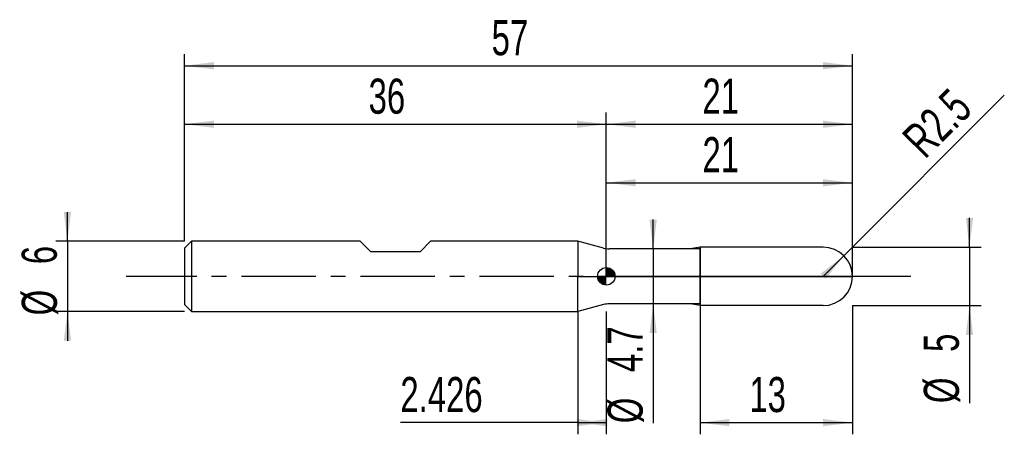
# Model space of a CAD drawing. Extents: x -14.1 to 70, y -13.5 to 21.9.
import ezdxf
from ezdxf.enums import TextEntityAlignment as Align

# ---------------------------------------------------------------- set-up
doc = ezdxf.new("R2010")
doc.units = 0
doc.linetypes.add('CENTER', pattern=[10.16, 6.35, -1.27, 1.27, -1.27])
doc.layers.get('0').update_dxf_attribs({"linetype": 'CONTINUOUS'})
for name, color, linetype in [('1', 4, 'CONTINUOUS'), ('2', 7, 'CONTINUOUS'), ('4', 2, 'CENTER'), ('CUT', 1, 'CONTINUOUS'), ('NOCUT', 7, 'CONTINUOUS'), ('SK1', 4, 'CONTINUOUS'), ('SK2', 7, 'CONTINUOUS'), ('SK4', 2, 'CENTER')]:
    doc.layers.add(name, color=color, linetype=linetype)
doc.dimstyles.new('SLDDIMSTYLE0', dxfattribs={"dimtxt": 3, "dimasz": 2.5, "dimexe": 0, "dimexo": 0.0625, "dimgap": 0.75, "dimtad": 1, "dimrnd": 1e-09, "dimzin": 12, "dimsah": 1, "dimcen": 0.09, "dimazin": 3, "dimtfac": 1, "dimtofl": 0, "dimtmove": 0, "dimatfit": 3})
doc.dimstyles.new('SLDDIMSTYLE1', dxfattribs={"dimtxt": 3, "dimasz": 2.5, "dimexe": 0, "dimexo": 0.0625, "dimgap": 0.75, "dimtad": 1, "dimrnd": 1e-09, "dimzin": 12, "dimsah": 1, "dimcen": 0.09, "dimazin": 3, "dimtfac": 1, "dimtmove": 0, "dimatfit": 3})
doc.dimstyles.new('SLDDIMSTYLE2', dxfattribs={"dimtxt": 3, "dimasz": 2.5, "dimexe": 0, "dimexo": 0.0625, "dimgap": 0.75, "dimtad": 1, "dimrnd": 1e-09, "dimzin": 12, "dimsah": 1, "dimcen": 0, "dimazin": 3, "dimtfac": 1, "dimtofl": 0, "dimtmove": 0, "dimatfit": 3})

# ---------------------------------------------------------------- blocks, each defined once
blk = doc.blocks.new('_D')
at = {"layer": '2'}
for p, q in [((44, -2.5), (44, -13.5)), ((57, -2.5), (57, -13.5)), ((44, -12.5), (57, -12.5))]:
    blk.add_line(p, q, dxfattribs=at)
for points in [[(44, -12.5), (46.5, -12.81), (46.5, -12.19)], [(57, -12.5), (54.5, -12.19), (54.5, -12.81)]]:
    blk.add_solid(points, dxfattribs=at)
at = {"layer": '2', "width": 0.7}
blk.add_text('13', height=3, dxfattribs=at).set_placement((48.208, -12.5), align=Align.BOTTOM_LEFT)
blk = doc.blocks.new('_D_1')
at = {"layer": '2'}
for p, q in [((67, 2.5), (67, 5)), ((57, 2.5), (68, 2.5)), ((67, 2.5), (67, -2.5)), ((57, -2.5), (68, -2.5)), ((67, -2.5), (67, -10.833))]:
    blk.add_line(p, q, dxfattribs=at)
for points in [[(67, 2.5), (67.31, 5), (66.69, 5)], [(67, -2.5), (66.69, -5), (67.31, -5)]]:
    blk.add_solid(points, dxfattribs=at)
at = {"layer": '2', "width": 0.7}
for s, p in [('5', (66.992, -6.459)), ('%%c', (67, -10.833))]:
    blk.add_text(s, height=3, rotation=90, dxfattribs=at).set_placement(p, align=Align.BOTTOM_LEFT)
blk = doc.blocks.new('_D_2')
at = {"layer": '2'}
for p, q in [((33.574, -3), (33.574, -13.5)), ((36, -3), (36, -13.5)), ((33.574, -12.5), (18.418, -12.5)), ((33.574, -12.5), (36, -12.5))]:
    blk.add_line(p, q, dxfattribs=at)
for points in [[(36, -12.5), (33.5, -12.19), (33.5, -12.81)], [(33.574, -12.5), (36.074, -12.81), (36.074, -12.19)]]:
    blk.add_solid(points, dxfattribs=at)
at = {"layer": '2', "width": 0.7}
blk.add_text('2.426', height=3, dxfattribs=at).set_placement((18.418, -12.5), align=Align.BOTTOM_LEFT)
blk = doc.blocks.new('_D_3')
at = {"layer": '2'}
for p, q in [((36, 2.35), (36, 9)), ((57, 2.35), (57, 9)), ((36, 8), (57, 8))]:
    blk.add_line(p, q, dxfattribs=at)
for points in [[(36, 8), (38.5, 7.69), (38.5, 8.31)], [(57, 8), (54.5, 8.31), (54.5, 7.69)]]:
    blk.add_solid(points, dxfattribs=at)
at = {"layer": '2', "width": 0.7}
blk.add_text('21', height=3, dxfattribs=at).set_placement((44.208, 8), align=Align.BOTTOM_LEFT)
blk = doc.blocks.new('_D_4')
at = {"layer": '2'}
for p, q in [((40, 2.35), (40, 4.85)), ((44, 2.35), (39, 2.35)), ((40, 2.35), (40, -2.35)), ((44, -2.35), (39, -2.35)), ((40, -2.35), (40, -12.552))]:
    blk.add_line(p, q, dxfattribs=at)
for points in [[(40, 2.35), (40.31, 4.85), (39.69, 4.85)], [(40, -2.35), (39.69, -4.85), (40.31, -4.85)]]:
    blk.add_solid(points, dxfattribs=at)
at = {"layer": '2', "width": 0.7}
for s, p in [('4.7', (39.992, -8.178)), ('%%c', (40, -12.552))]:
    blk.add_text(s, height=3, rotation=90, dxfattribs=at).set_placement(p, align=Align.BOTTOM_LEFT)
blk = doc.blocks.new('_D_5')
at = {"layer": '2'}
for q in [(69.973, 15.473), (54.5, 0)]:
    blk.add_line((56.268, 1.768), q, dxfattribs=at)
blk.add_solid([(56.268, 1.768), (54.281, 0.219), (54.719, -0.219)], dxfattribs=at)
at = {"layer": '2', "width": 0.7}
blk.add_text('R2.5', height=3, rotation=45, dxfattribs=at).set_placement((63.832, 9.304), align=Align.BOTTOM_LEFT)
blk = doc.blocks.new('_D_6')
at = {"layer": 'SK2'}
for p, q in [((0, 3), (0, 19)), ((57, 3), (57, 19)), ((0, 18), (57, 18))]:
    blk.add_line(p, q, dxfattribs=at)
for points in [[(0, 18), (2.5, 17.69), (2.5, 18.31)], [(57, 18), (54.5, 18.31), (54.5, 17.69)]]:
    blk.add_solid(points, dxfattribs=at)
at = {"layer": 'SK2', "width": 0.7}
blk.add_text('57', height=3, dxfattribs=at).set_placement((26.208, 18), align=Align.BOTTOM_LEFT)
blk = doc.blocks.new('_D_7')
at = {"layer": 'SK2'}
for p, q in [((0, 3), (0, 14)), ((36, 3), (36, 14)), ((0, 13), (36, 13))]:
    blk.add_line(p, q, dxfattribs=at)
for points in [[(0, 13), (2.5, 12.69), (2.5, 13.31)], [(36, 13), (33.5, 13.31), (33.5, 12.69)]]:
    blk.add_solid(points, dxfattribs=at)
at = {"layer": 'SK2', "width": 0.7}
blk.add_text('36', height=3, dxfattribs=at).set_placement((15.708, 13), align=Align.BOTTOM_LEFT)
blk = doc.blocks.new('_D_8')
at = {"layer": 'SK2'}
for p, q in [((36, 0), (36, 14)), ((57, 0), (57, 14)), ((36, 13), (57, 13))]:
    blk.add_line(p, q, dxfattribs=at)
for points in [[(36, 13), (38.5, 12.69), (38.5, 13.31)], [(57, 13), (54.5, 13.31), (54.5, 12.69)]]:
    blk.add_solid(points, dxfattribs=at)
at = {"layer": 'SK2', "width": 0.7}
blk.add_text('21', height=3, dxfattribs=at).set_placement((44.208, 13), align=Align.BOTTOM_LEFT)
blk = doc.blocks.new('_D_9')
at = {"layer": 'SK2'}
for p, q in [((-10, 3), (-10, 5.5)), ((0, 3), (-11, 3)), ((-10, 3), (-10, -3)), ((0, -3), (-11, -3)), ((-10, -3), (-10, -5.5))]:
    blk.add_line(p, q, dxfattribs=at)
for points in [[(-10, 3), (-9.69, 5.5), (-10.31, 5.5)], [(-10, -3), (-10.31, -5.5), (-9.69, -5.5)]]:
    blk.add_solid(points, dxfattribs=at)
at = {"layer": 'SK2', "width": 0.7}
for s, p in [('6', (-10.008, 1.041)), ('%%c', (-10, -3.333))]:
    blk.add_text(s, height=3, rotation=90, dxfattribs=at).set_placement(p, align=Align.BOTTOM_LEFT)
blk = doc.blocks.new('*U12')
at = {"color": 0, "linetype": 'CONTINUOUS'}
for points in [[(0, 0), (0, 0.75), (0.146, 0)], [(0.146, 0), (0, 0.75), (0.146, 0.736)], [(0.146, 0), (0.146, 0.736), (0.287, 0)], [(0.287, 0), (0.146, 0.736), (0.287, 0.693)], [(0.287, 0), (0.287, 0.693), (0.417, 0)], [(0.417, 0), (0.287, 0.693), (0.417, 0.624)], [(0.417, 0), (0.417, 0.624), (0.53, 0)], [(0.53, 0), (0.417, 0.624), (0.53, 0.53)], [(0.53, 0), (0.53, 0.53), (0.624, 0)], [(0.624, 0), (0.53, 0.53), (0.624, 0.417)], [(0.624, 0), (0.624, 0.417), (0.693, 0)], [(0.693, 0), (0.624, 0.417), (0.693, 0.287)], [(0.693, 0), (0.693, 0.287), (0.736, 0)], [(0.736, 0), (0.693, 0.287), (0.736, 0.146)], [(0.736, 0), (0.736, 0.146), (0.75, 0)]]:
    blk.add_solid(points, dxfattribs=at)
blk = doc.blocks.new('*U13')
at = {"color": 0, "linetype": 'CONTINUOUS'}
for points in [[(-0.739, -0.13), (-0.75, 0), (-0.739, 0)], [(-0.739, -0.13), (-0.739, 0), (-0.705, -0.257)], [(-0.705, -0.257), (-0.739, 0), (-0.705, 0)], [(-0.705, -0.257), (-0.705, 0), (-0.65, -0.375)], [(-0.65, -0.375), (-0.705, 0), (-0.65, 0)], [(-0.65, -0.375), (-0.65, 0), (-0.575, -0.482)], [(-0.575, -0.482), (-0.65, 0), (-0.575, 0)], [(-0.575, -0.482), (-0.575, 0), (-0.482, -0.575)], [(-0.482, -0.575), (-0.575, 0), (-0.482, 0)], [(-0.482, -0.575), (-0.482, 0), (-0.375, -0.65)], [(-0.375, -0.65), (-0.482, 0), (-0.375, 0)], [(-0.375, -0.65), (-0.375, 0), (-0.257, -0.705)], [(-0.257, -0.705), (-0.375, 0), (-0.257, 0)], [(-0.257, -0.705), (-0.257, 0), (-0.13, -0.739)], [(-0.13, -0.739), (-0.257, 0), (-0.13, 0)], [(-0.13, -0.739), (-0.13, 0), (0, -0.75)], [(0, -0.75), (-0.13, 0), (0, 0)]]:
    blk.add_solid(points, dxfattribs=at)
blk = doc.blocks.new('SW_DOWELSYMBOL_0')
at = {"layer": 'SK1', "color": 0}
blk.add_circle((0, 0), 0.75, dxfattribs=at)
at = {"color": 0, "linetype": 'CONTINUOUS'}
for name in ['*U13', '*U12']:
    blk.add_blockref(name, (0, 0), dxfattribs=at)

msp = doc.modelspace()

# ---------------------------------------------------------------- linework, layer by layer
at = {"layer": '1'}
for p, q in [((35.746, 2.418), (33.574, 3)), ((33.574, 3), (33.574, 0)), ((43.149, 2.35), (36.263, 2.35)), ((44, 2.5), (43.149, 2.35)), ((54.5, 2.5), (44, 2.5)), ((44, 2.5), (44, 0)), ((44, 0), (44, 2.5)), ((33.574, -3), (33.574, 0)), ((44, -2.5), (44, 0)), ((44, 0), (44, -2.5)), ((35.746, -2.418), (33.574, -3)), ((43.149, -2.35), (36.263, -2.35)), ((44, -2.5), (43.149, -2.35)), ((54.5, -2.5), (44, -2.5))]:
    msp.add_line(p, q, dxfattribs=at)
for centre, radius, start, end in [((36.263, 4.35), 2, 255, 270), ((54.5, 0), 2.5, 0, 90), ((54.5, 0), 2.5, 270, 0), ((36.263, -4.35), 2, 90, 105)]:
    msp.add_arc(centre, radius, start, end, dxfattribs=at)
at = {"layer": '4'}
msp.add_line((57, 0), (36, 0), dxfattribs=at)
at = {"layer": 'CUT'}
for p, q in [((54.5, 2.5), (44, 2.5)), ((44, 2.5), (44, 0)), ((44, 0), (57, 0))]:
    msp.add_line(p, q, dxfattribs=at)
msp.add_arc((54.5, 0), 2.5, 0, 90, dxfattribs=at)
at = {"layer": 'NOCUT'}
for p, q in [((35.746, 2.418), (33.574, 3)), ((33.574, 3), (33.574, 0)), ((43.149, 2.35), (36.263, 2.35)), ((44, 2.5), (43.149, 2.35)), ((44, 0), (44, 2.5)), ((33.574, 0), (44, 0))]:
    msp.add_line(p, q, dxfattribs=at)
msp.add_arc((36.263, 4.35), 2, 255, 270, dxfattribs=at)
at = {"layer": 'SK1'}
for p, q in [((0.6, 3), (0, 2.4)), ((15, 3), (0.6, 3)), ((0.6, 3), (0.6, -3)), ((15.9, 2.1), (15, 3)), ((21, 3), (20.1, 2.1)), ((33.574, 3), (21, 3)), ((0, 2.4), (0, 0)), ((20.1, 2.1), (15.9, 2.1)), ((0, 0), (0, -2.4)), ((0, -2.4), (0.6, -3)), ((0.6, -3), (33.574, -3))]:
    msp.add_line(p, q, dxfattribs=at)
msp.add_circle((36, 0), 0.75, dxfattribs=at)
at = {"layer": 'SK4'}
msp.add_line((62, 0), (-5, 0), dxfattribs=at)

# ---------------------------------------------------------------- block references
at = {"layer": 'SK1'}
msp.add_blockref('SW_DOWELSYMBOL_0', (36, 0), dxfattribs=at)

# ---------------------------------------------------------------- texts
at = {"layer": 'SK2', "width": 0.7}
msp.add_text('AP1', height=0.05, dxfattribs=at).set_placement((36, -0.018), align=Align.BOTTOM_LEFT)

# ---------------------------------------------------------------- dimensions: what is measured, and where the dimension line sits
at = {"layer": '2'}
dim = msp.add_radius_dim(center=(54.5, 0), mpoint=(56.268, 1.768), dimstyle='SLDDIMSTYLE2', dxfattribs=at)
dim.commit()
dim.dimension.update_dxf_attribs({"geometry": '_D_5', "text_midpoint": (67, 12.5), "dimtype": 164})
for base, p1, p2, picture, middle in [((57, 8), (36, 2.35), (57, 2.35), '_D_3', (46.5, 8)), ((57, -12.5), (44, -2.5), (57, -2.5), '_D', (50.5, -12.5)), ((36, -12.5), (33.574, -3), (36, -3), '_D_2', (23.574, -12.5))]:
    dim = msp.add_linear_dim(base=base, p1=p1, p2=p2, dimstyle='SLDDIMSTYLE0', dxfattribs=at)
    dim.commit()
    dim.dimension.update_dxf_attribs({"geometry": picture, "text_midpoint": middle, "dimtype": 160})
for base, p1, p2, picture, middle in [((40, -2.35), (44, 2.35), (44, -2.35), '_D_4', (40, -7.5)), ((67, -2.5), (57, 2.5), (57, -2.5), '_D_1', (67, -7.5))]:
    dim = msp.add_linear_dim(base=base, p1=p1, p2=p2, angle=90, text='%%c<>', dimstyle='SLDDIMSTYLE1', dxfattribs=at)
    dim.commit()
    dim.dimension.update_dxf_attribs({"geometry": picture, "text_midpoint": middle, "dimtype": 160})
at = {"layer": 'SK2'}
for base, p1, p2, picture, middle in [((57, 18), (0, 3), (57, 3), '_D_6', (28.5, 18)), ((36, 13), (0, 3), (36, 3), '_D_7', (18, 13)), ((57, 13), (36, 0), (57, 0), '_D_8', (46.5, 13))]:
    dim = msp.add_linear_dim(base=base, p1=p1, p2=p2, dimstyle='SLDDIMSTYLE0', dxfattribs=at)
    dim.commit()
    dim.dimension.update_dxf_attribs({"geometry": picture, "text_midpoint": middle, "dimtype": 160})
dim = msp.add_linear_dim(base=(-10, -3), p1=(0, 3), p2=(0, -3), angle=90, text='%%c<>', dimstyle='SLDDIMSTYLE1', dxfattribs=at)
dim.commit()
dim.dimension.update_dxf_attribs({"geometry": '_D_9', "text_midpoint": (-10, 0), "dimtype": 160})

doc.saveas('drawing.dxf')
